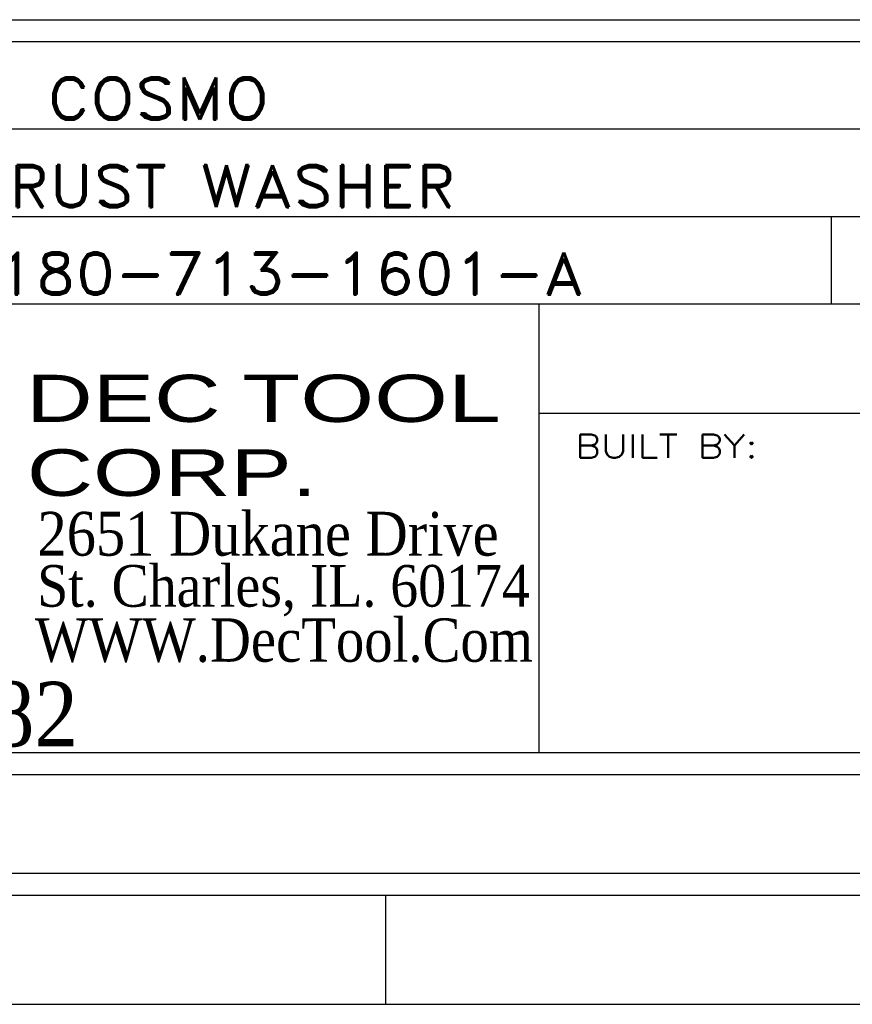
# Model space of a CAD drawing. Header units: inches. Extents: x 3 to 351, y 4 to 271.
# Tile 182 of 256: x 32.4 to 34.3, y 212.15 to 214.4. Entities that reach past the tile are written whole.
import ezdxf
from ezdxf.enums import TextEntityAlignment as Align

# ---------------------------------------------------------------- set-up
doc = ezdxf.new("R2010")
doc.units = ezdxf.units.IN
doc.header["$LTSCALE"] = 0.5
doc.header["$MEASUREMENT"] = 0
doc.layers.add('PLOTVIEW1', color=7, linetype='Continuous')
doc.layers.add('STR_1', color=7, linetype='Continuous')
doc.styles.add('VERO3-RomanS', font='romans__.ttf')
doc.styles.add('VERO5-RomanD', font='romand__.ttf')
doc.styles.add('VERO6-Dutch801 Rm BT', font='dutchi.ttf')
doc.styles.add('VERO7-Vineta BT', font='vinet.ttf')

msp = doc.modelspace()

# ---------------------------------------------------------------- linework, layer by layer
at = {"layer": 'PLOTVIEW1', "color": 252, "linetype": 'Continuous'}
for p, q in [((31.4159, 214.1548, 0.0197), (38.1259, 214.1548, 0.0197)), ((31.4159, 213.9548, 0.0197), (38.1259, 213.9548, 0.0197)), ((34.254, 213.7548, 0.0197), (34.254, 213.9548, 0.0197)), ((31.4159, 213.7548, 0.0197), (38.1259, 213.7548, 0.0197)), ((33.5859, 212.7281, 0.0197), (33.5859, 213.7548, 0.0197)), ((33.5859, 213.5048, 0.0197), (38.1259, 213.5048, 0.0197))]:
    msp.add_line(p, q, dxfattribs=at)
at = {"layer": 'PLOTVIEW1', "color": 97, "linetype": 'Continuous'}
for p, q in [((4.2343, 212.4529), (38.2343, 212.4529)), ((4.2343, 212.4029), (38.2343, 212.4029)), ((33.2343, 212.4029), (33.2343, 212.1529)), ((4.2343, 212.1529), (38.2343, 212.1529))]:
    msp.add_line(p, q, dxfattribs=at)
at = {"layer": 'STR_1', "color": 4, "linetype": 'Continuous'}
for p, q in [((31.5209, 214.4048), (38.0209, 214.4048)), ((31.5209, 214.3548), (38.0209, 214.3548)), ((38.0209, 212.7281), (31.5209, 212.7281)), ((38.0209, 212.6781), (31.5209, 212.6781))]:
    msp.add_line(p, q, dxfattribs=at)

# ---------------------------------------------------------------- texts
at = {"layer": 'PLOTVIEW1', "color": 7, "linetype": 'Continuous'}
for s, height, style, width, p, p2 in [('CS COSMO', 0.09605, 'VERO5-RomanD', 1.000823, (32.1957, 214.1762, 0.0197), (32.9682, 214.1762, 0.0197)), ('THRUST WASHER', 0.096051, 'VERO5-RomanD', 1.000818, (32.1933, 213.9762, 0.0197), (33.3953, 213.9762, 0.0197)), ('4180-713-1601-A', 0.096051, 'VERO5-RomanD', 1.000513, (32.2521, 213.7762, 0.0197), (33.6879, 213.7762, 0.0197)), ('DEC', 0.10777, 'VERO7-Vineta BT', 0.88194, (32.4125, 213.4849, 0.0197), (32.8571, 213.4849, 0.0197)), ('TOOL', 0.10802, 'VERO7-Vineta BT', 0.882187, (32.9067, 213.4848, 0.0197), (33.498, 213.4848, 0.0197)), ('BUILT BY:', 0.05365, 'VERO3-RomanS', 0.999699, (33.6683, 213.4027, 0.0197), (34.0854, 213.4027, 0.0197)), ('CORP.', 0.10661, 'VERO7-Vineta BT', 0.882342, (32.414, 213.3156, 0.0197), (33.078, 213.3156, 0.0197)), ('2651 Dukane Drive', 0.100261, 'VERO6-Dutch801 Rm BT', 0.929485, (32.4383, 213.179, 0.0197), (33.4931, 213.179, 0.0197)), ('St. Charles, IL. 60174', 0.095252, 'VERO6-Dutch801 Rm BT', 0.929426, (32.4378, 213.0623, 0.0197), (33.5641, 213.0623, 0.0197)), ('WWW.DecTool.Com', 0.099179, 'VERO6-Dutch801 Rm BT', 0.928815, (32.4328, 212.9364, 0.0197), (33.5715, 212.9364, 0.0197)), ('SINCE 1982', 0.14781, 'VERO6-Dutch801 Rm BT', 0.929558, (31.5038, 212.7428, 0.0197), (32.5311, 212.7428, 0.0197))]:
    msp.add_text(s, height=height, dxfattribs=dict(at, style=style, width=width)).set_placement(p, p2, align=Align.FIT)

doc.saveas('drawing.dxf')
